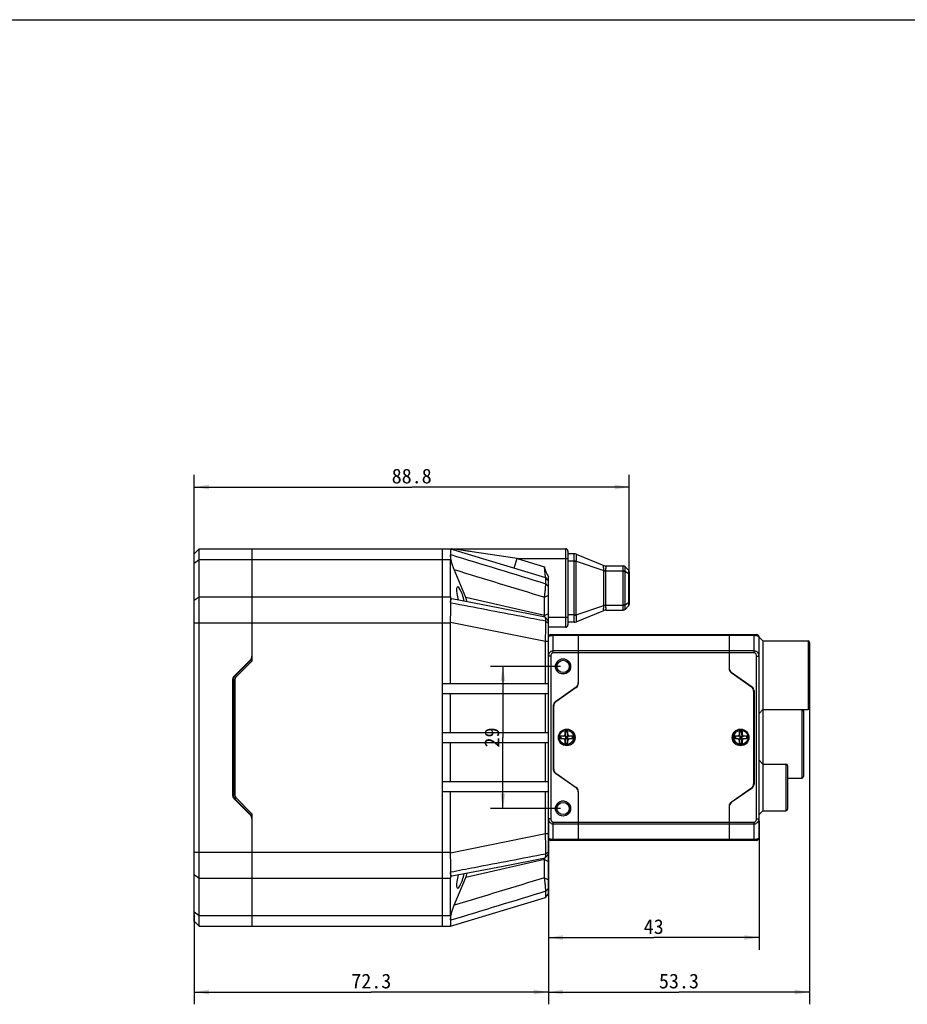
# Model space of a CAD drawing. Header units: millimetres. Extents: x 0 to 594, y 0 to 420.
# Tile 3 of 9: x 183 to 364, y 219 to 420. Entities that reach past the tile are written whole.
import ezdxf
from ezdxf.enums import TextEntityAlignment as Align

# ---------------------------------------------------------------- set-up
doc = ezdxf.new("R2010")
doc.units = ezdxf.units.MM
doc.header["$LTSCALE"] = 32.67
doc.layers.get('0').update_dxf_attribs({"linetype": 'CONTINUOUS'})
doc.layers.add('00_COMPONENTS', color=7, linetype='CONTINUOUS')
doc.layers.add('51__DRAFT_DIMS', color=7, linetype='CONTINUOUS')
doc.styles.get("Standard").update_dxf_attribs({"font": 'simfang.ttf'})
doc.dimstyles.new('DIMSTYLE_1', dxfattribs={"dimtxt": 3, "dimasz": 3, "dimexe": 2.5, "dimexo": 0.5, "dimgap": 0.75, "dimtad": 1, "dimdsep": 46, "dimtxsty": 'STANDARD', "dimblk": '_FILLED', "dimblk1": '_FILLED', "dimblk2": '_FILLED', "dimcen": 0.09, "dimclrt": 3, "dimazin": 2, "dimtp": 0.3, "dimtm": 0.3, "dimtfac": 1, "dimtofl": 0, "dimtmove": 0, "dimatfit": 3, "dimldrblk": '_FILLED', "dimfxl": 1, "dimtolj": 1, "dimarcsym": 0})
doc.dimstyles.new('DIMSTYLE_3', dxfattribs={"dimtxt": 3, "dimasz": 3, "dimexe": 2.5, "dimexo": 0.5, "dimgap": 0.75, "dimtad": 1, "dimdsep": 46, "dimtxsty": 'STANDARD', "dimblk": '_FILLED', "dimblk1": '_FILLED', "dimblk2": '_FILLED', "dimcen": 0.09, "dimclrt": 3, "dimazin": 2, "dimtp": 0.2, "dimtm": 0.2, "dimtfac": 1, "dimtofl": 0, "dimtmove": 0, "dimatfit": 3, "dimldrblk": '_FILLED', "dimfxl": 1, "dimtolj": 1, "dimarcsym": 0})

# ---------------------------------------------------------------- blocks, each defined once
blk = doc.blocks.new('_FILLED')
at = {"color": 0, "linetype": 'ByBlock'}
blk.add_solid([(0, 0), (-1, 0.167), (-1, -0.167)], dxfattribs=at)
blk = doc.blocks.new('*D2')
at = {"layer": '51__DRAFT_DIMS', "color": 4}
for p, q in [((290.5, 256.44), (290.5, 230.18)), ((333.5, 256.44), (333.5, 230.18)), ((290.5, 232.68), (312, 232.68)), ((333.5, 232.68), (312, 232.68))]:
    blk.add_line(p, q, dxfattribs=at)
at = {"layer": '51__DRAFT_DIMS', "color": 4, "xscale": 3, "yscale": 3, "zscale": 3, "rotation": 180}
blk.add_blockref('_FILLED', (290.5, 232.68), dxfattribs=at)
at = {"layer": '51__DRAFT_DIMS', "color": 4, "xscale": 3, "yscale": 3, "zscale": 3}
blk.add_blockref('_FILLED', (333.5, 232.68), dxfattribs=at)
at = {"layer": '51__DRAFT_DIMS', "color": 3}
blk.add_text('43', height=3, dxfattribs=at).set_placement((312, 233.43), align=Align.CENTER)
blk = doc.blocks.new('*D6')
at = {"layer": '51__DRAFT_DIMS', "color": 4}
for p, q in [((293, 288.03), (278.71, 288.03)), ((281.21, 288.03), (281.21, 273.53)), ((281.21, 259.03), (281.21, 273.53)), ((293, 259.03), (278.71, 259.03))]:
    blk.add_line(p, q, dxfattribs=at)
at = {"layer": '51__DRAFT_DIMS', "color": 4, "xscale": 3, "yscale": 3, "zscale": 3}
for p, rotation in [((281.21, 288.03), 90), ((281.21, 259.03), 270)]:
    blk.add_blockref('_FILLED', p, dxfattribs=dict(at, rotation=rotation))
at = {"layer": '51__DRAFT_DIMS', "color": 3}
blk.add_text('29', height=3, rotation=90, dxfattribs=at).set_placement((280.46, 273.53), align=Align.CENTER)
blk = doc.blocks.new('*D22')
at = {"layer": '51__DRAFT_DIMS', "color": 4}
for p, q in [((218.2, 309.62), (218.2, 327.12)), ((307, 307.5), (307, 327.12)), ((218.2, 324.62), (262.6, 324.62)), ((307, 324.62), (262.6, 324.62))]:
    blk.add_line(p, q, dxfattribs=at)
at = {"layer": '51__DRAFT_DIMS', "color": 4, "xscale": 3, "yscale": 3, "zscale": 3, "rotation": 180}
blk.add_blockref('_FILLED', (218.2, 324.62), dxfattribs=at)
at = {"layer": '51__DRAFT_DIMS', "color": 4, "xscale": 3, "yscale": 3, "zscale": 3}
blk.add_blockref('_FILLED', (307, 324.62), dxfattribs=at)
at = {"layer": '51__DRAFT_DIMS', "color": 3}
blk.add_text('88.8', height=3, dxfattribs=at).set_placement((262.6, 325.37), align=Align.CENTER)
blk = doc.blocks.new('*D23')
at = {"layer": '51__DRAFT_DIMS', "color": 4}
for p, q in [((290.5, 243.96), (290.5, 219.07)), ((218.2, 237.43), (218.2, 219.07)), ((218.2, 221.57), (254.35, 221.57)), ((290.5, 221.57), (254.35, 221.57))]:
    blk.add_line(p, q, dxfattribs=at)
at = {"layer": '51__DRAFT_DIMS', "color": 4, "xscale": 3, "yscale": 3, "zscale": 3, "rotation": 180}
blk.add_blockref('_FILLED', (218.2, 221.57), dxfattribs=at)
at = {"layer": '51__DRAFT_DIMS', "color": 4, "xscale": 3, "yscale": 3, "zscale": 3}
blk.add_blockref('_FILLED', (290.5, 221.57), dxfattribs=at)
at = {"layer": '51__DRAFT_DIMS', "color": 3}
blk.add_text('72.3', height=3, dxfattribs=at).set_placement((254.35, 222.32), align=Align.CENTER)
blk = doc.blocks.new('*D27')
at = {"layer": '51__DRAFT_DIMS', "color": 4}
for p, q in [((343.8, 282.75), (343.8, 219.07)), ((290.5, 253.4), (290.5, 219.07)), ((290.5, 221.57), (317.15, 221.57)), ((343.8, 221.57), (317.15, 221.57))]:
    blk.add_line(p, q, dxfattribs=at)
at = {"layer": '51__DRAFT_DIMS', "color": 4, "xscale": 3, "yscale": 3, "zscale": 3, "rotation": 180}
blk.add_blockref('_FILLED', (290.5, 221.57), dxfattribs=at)
at = {"layer": '51__DRAFT_DIMS', "color": 4, "xscale": 3, "yscale": 3, "zscale": 3}
blk.add_blockref('_FILLED', (343.8, 221.57), dxfattribs=at)
at = {"layer": '51__DRAFT_DIMS', "color": 3}
blk.add_text('53.3', height=3, dxfattribs=at).set_placement((317.15, 222.32), align=Align.CENTER)

msp = doc.modelspace()

# ---------------------------------------------------------------- linework, layer by layer
at = {"color": 7}
msp.add_line((0, 420), (594, 420), dxfattribs=at)
at = {"layer": '00_COMPONENTS', "color": 7}
for p, q in [((218.196, 311.027), (219.196, 312.027)), ((219.196, 235.027), (219.196, 312.027)), ((219.196, 312.027), (270.496, 312.027)), ((229.996, 312.027), (229.996, 289.103)), ((268.796, 312.027), (268.796, 235.027)), ((270.496, 312.027), (289.926, 306.198)), ((270.505, 312.027), (293.996, 312.027)), ((294.496, 311.527), (294.496, 296.527)), ((218.196, 236.027), (218.196, 311.027)), ((270.496, 302.224), (270.496, 309.83)), ((295.796, 311.027), (294.496, 311.027)), ((296.181, 310.95), (301.814, 308.603)), ((273.631, 302.119), (271.246, 307.782)), ((289.926, 306.204), (289.696, 308.355)), ((302.196, 308.527), (305.789, 308.527)), ((306.143, 308.38), (306.85, 307.673)), ((289.926, 306.198), (289.926, 306.204)), ((289.929, 306.196), (289.926, 306.198)), ((289.928, 306.195), (290.496, 305.432)), ((290.496, 241.622), (290.496, 306.309)), ((306.996, 307.32), (306.996, 300.734)), ((274.652, 301.049), (270.792, 301.796)), ((289.696, 302.168), (290.496, 302.597)), ((289.696, 298.399), (289.696, 302.168)), ((281.271, 299.767), (274.652, 301.049)), ((289.849, 298.106), (281.271, 299.767)), ((296.181, 297.104), (301.814, 299.451)), ((302.196, 299.527), (305.789, 299.527)), ((306.143, 299.673), (306.85, 300.38)), ((289.696, 298.399), (290.496, 298.828)), ((290.206, 297.676), (290.096, 297.812)), ((290.311, 297.547), (290.206, 297.676)), ((290.411, 297.425), (290.311, 297.547)), ((290.496, 297.32), (290.411, 297.425)), ((270.496, 284.527), (270.496, 296.92)), ((293.996, 296.027), (290.496, 296.027)), ((295.796, 297.027), (294.496, 297.027)), ((290.996, 294.527), (332.996, 294.527)), ((296.596, 294.527), (296.596, 284.547)), ((327.396, 294.527), (327.396, 287.547)), ((333.496, 253.027), (333.496, 294.027)), ((333.496, 294.027), (334.296, 293.227)), ((289.926, 284.527), (289.926, 293.152)), ((334.296, 293.227), (343.496, 293.227)), ((334.296, 293.227), (334.296, 258.577)), ((343.796, 292.927), (343.796, 279.527)), ((226.339, 286.02), (229.703, 289.384)), ((229.703, 289.234), (226.489, 286.02)), ((229.996, 289.103), (226.701, 285.808)), ((228.696, 288.227), (228.696, 288.377)), ((229.196, 288.727), (229.196, 288.877)), ((327.823, 286.828), (332.07, 283.854)), ((331.97, 283.824), (327.823, 286.728)), ((328.073, 286.653), (328.073, 286.553)), ((328.096, 286.537), (328.096, 286.637)), ((226.046, 285.313), (226.046, 261.741)), ((226.196, 285.313), (226.196, 261.741)), ((226.496, 285.313), (226.496, 261.741)), ((268.796, 284.527), (290.496, 284.527)), ((291.923, 280.854), (296.17, 283.828)), ((296.17, 283.728), (292.023, 280.824)), ((295.896, 283.537), (295.896, 283.637)), ((268.796, 282.527), (290.496, 282.527)), ((270.496, 274.527), (270.496, 282.527)), ((289.926, 274.527), (289.926, 282.527)), ((332.396, 283.005), (332.396, 264.048)), ((332.496, 283.035), (332.496, 264.018)), ((291.496, 280.035), (291.496, 267.018)), ((291.596, 267.048), (291.596, 280.005)), ((333.496, 278.427), (334.296, 279.227)), ((334.296, 279.227), (343.496, 279.227)), ((342.546, 278.927), (342.546, 265.527)), ((268.796, 274.527), (290.496, 274.527)), ((292.946, 273.777), (292.946, 273.277)), ((293.696, 273.777), (292.946, 273.777)), ((293.696, 273.277), (292.946, 273.277)), ((293.046, 273.777), (293.046, 273.277)), ((293.067, 273.777), (293.067, 273.277)), ((293.896, 274.077), (293.896, 274.727)), ((293.896, 274.727), (294.496, 274.727)), ((293.909, 273.865), (293.996, 273.777)), ((293.909, 273.189), (293.996, 273.277)), ((293.996, 274.077), (293.996, 274.727)), ((293.996, 274.706), (294.396, 274.706)), ((293.996, 273.777), (293.996, 273.277)), ((293.996, 273.777), (294.396, 273.777)), ((293.996, 273.527), (294.396, 273.527)), ((293.996, 273.277), (294.396, 273.277)), ((294.396, 274.077), (294.396, 274.727)), ((294.484, 273.865), (294.396, 273.777)), ((294.396, 273.777), (294.396, 273.277)), ((294.484, 273.189), (294.396, 273.277)), ((294.496, 274.077), (294.496, 274.727)), ((295.446, 273.777), (294.696, 273.777)), ((295.446, 273.277), (294.696, 273.277)), ((295.325, 273.777), (295.325, 273.277)), ((295.346, 273.777), (295.346, 273.277)), ((295.446, 273.777), (295.446, 273.277)), ((329.296, 273.777), (328.546, 273.777)), ((328.546, 273.777), (328.546, 273.277)), ((329.296, 273.277), (328.546, 273.277)), ((328.646, 273.777), (328.646, 273.277)), ((328.667, 273.777), (328.667, 273.277)), ((329.496, 274.727), (330.096, 274.727)), ((329.496, 274.077), (329.496, 274.727)), ((329.509, 273.865), (329.996, 273.377)), ((329.509, 273.189), (329.996, 273.677)), ((329.596, 274.077), (329.596, 274.727)), ((329.596, 274.706), (329.996, 274.706)), ((329.596, 273.777), (329.996, 273.777)), ((329.596, 273.777), (329.596, 273.277)), ((329.596, 273.527), (329.996, 273.527)), ((329.596, 273.277), (329.996, 273.277)), ((329.996, 274.077), (329.996, 274.727)), ((330.084, 273.865), (329.996, 273.777)), ((329.996, 273.777), (329.996, 273.277)), ((330.084, 273.189), (329.996, 273.277)), ((330.096, 274.077), (330.096, 274.727)), ((331.046, 273.777), (330.296, 273.777)), ((331.046, 273.277), (330.296, 273.277)), ((330.925, 273.777), (330.925, 273.277)), ((330.946, 273.777), (330.946, 273.277)), ((331.046, 273.777), (331.046, 273.277)), ((268.796, 272.527), (290.496, 272.527)), ((270.496, 264.527), (270.496, 272.527)), ((289.926, 264.527), (289.926, 272.527)), ((293.896, 272.327), (293.896, 272.977)), ((293.896, 272.327), (294.496, 272.327)), ((293.996, 272.327), (293.996, 272.977)), ((293.996, 272.348), (294.396, 272.348)), ((294.396, 272.327), (294.396, 272.977)), ((294.496, 272.327), (294.496, 272.977)), ((329.496, 272.327), (329.496, 272.977)), ((329.496, 272.327), (330.096, 272.327)), ((329.596, 272.327), (329.596, 272.977)), ((329.596, 272.348), (329.996, 272.348)), ((329.996, 272.327), (329.996, 272.977)), ((330.096, 272.327), (330.096, 272.977)), ((333.496, 268.877), (334.296, 268.077)), ((334.296, 268.077), (338.996, 268.077)), ((339.296, 267.777), (339.296, 258.877)), ((296.17, 263.225), (291.923, 266.199)), ((292.023, 266.229), (296.17, 263.325)), ((339.296, 265.227), (342.246, 265.227)), ((268.796, 264.527), (290.496, 264.527)), ((295.896, 263.417), (295.896, 263.517)), ((327.823, 260.325), (331.97, 263.229)), ((226.701, 261.246), (229.996, 257.951)), ((268.796, 262.527), (290.496, 262.527)), ((270.496, 250.133), (270.496, 262.527)), ((289.926, 253.902), (289.926, 262.527)), ((296.596, 262.506), (296.596, 252.527)), ((332.07, 263.199), (327.823, 260.225)), ((229.703, 257.67), (226.339, 261.034)), ((226.489, 261.034), (229.703, 257.82)), ((327.396, 259.506), (327.396, 252.527)), ((328.096, 260.417), (328.096, 260.517)), ((228.696, 258.677), (228.696, 258.827)), ((229.196, 258.177), (229.196, 258.327)), ((229.996, 257.951), (229.996, 235.027)), ((333.496, 257.777), (334.296, 258.577)), ((334.296, 258.577), (338.996, 258.577)), ((332.996, 252.527), (290.996, 252.527)), ((289.872, 248.964), (290.039, 249.172)), ((290.039, 249.172), (290.151, 249.311)), ((290.151, 249.311), (290.259, 249.443)), ((290.259, 249.443), (290.361, 249.569)), ((270.792, 245.258), (281.269, 247.286)), ((281.269, 247.286), (289.849, 248.948)), ((289.696, 248.655), (290.496, 248.225)), ((289.696, 244.886), (289.696, 248.655)), ((270.496, 237.224), (270.496, 244.83)), ((271.246, 239.272), (273.631, 244.934)), ((289.696, 244.886), (290.496, 244.457)), ((289.928, 240.858), (290.496, 241.622)), ((289.929, 240.858), (290.194, 241.215)), ((270.496, 235.027), (289.926, 240.856)), ((289.926, 240.856), (289.929, 240.858)), ((218.196, 236.027), (219.196, 235.027)), ((219.196, 235.027), (270.496, 235.027))]:
    msp.add_line(p, q, dxfattribs=at)
at = {"layer": '00_COMPONENTS', "color": 4}
for p, q in [((284.123, 310.027), (270.79, 312.027)), ((273.963, 311.551), (273.758, 311.582)), ((274.676, 311.444), (274.549, 311.463)), ((293.996, 312.027), (293.996, 296.027)), ((218.196, 309.123), (219.196, 309.83)), ((219.196, 309.83), (270.496, 309.83)), ((283.549, 308.111), (284.123, 310.027)), ((284.123, 310.027), (283.896, 310.061)), ((284.123, 310.027), (289.696, 308.355)), ((284.123, 310.027), (294.496, 310.027)), ((295.791, 309.527), (294.496, 309.527)), ((295.791, 309.527), (296.197, 309.609)), ((295.796, 298.583), (295.796, 309.471)), ((295.796, 309.471), (296.181, 309.471)), ((296.181, 298.583), (296.181, 309.471)), ((296.181, 309.471), (301.814, 307.586)), ((301.812, 300.527), (301.812, 307.527)), ((301.812, 307.527), (305.783, 307.527)), ((302.198, 308.526), (302.196, 308.527)), ((302.196, 300.527), (302.196, 307.527)), ((305.783, 307.527), (306.15, 307.572)), ((305.789, 300.622), (305.789, 307.432)), ((305.789, 307.432), (306.143, 307.432)), ((306.143, 300.622), (306.143, 307.432)), ((306.143, 307.432), (306.85, 307.001)), ((306.85, 307.001), (306.85, 301.053)), ((306.996, 307.001), (306.85, 307.001)), ((289.968, 304.909), (290.496, 304.292)), ((218.196, 301.516), (219.196, 302.224)), ((219.196, 302.224), (270.496, 302.224)), ((289.696, 298.399), (273.631, 302.119)), ((296.181, 298.583), (301.814, 300.468)), ((301.812, 300.527), (305.783, 300.527)), ((302.196, 299.527), (302.198, 299.527)), ((305.783, 300.527), (306.15, 300.481)), ((305.789, 300.622), (306.143, 300.622)), ((306.143, 300.622), (306.85, 301.053)), ((306.996, 301.053), (306.85, 301.053)), ((294.496, 298.027), (290.496, 298.027)), ((295.791, 298.527), (294.496, 298.527)), ((295.791, 298.527), (296.197, 298.444)), ((295.796, 298.583), (296.181, 298.583)), ((218.196, 296.92), (270.496, 296.92)), ((270.499, 297.037), (289.926, 293.152)), ((289.968, 297.252), (290.496, 296.822)), ((291.496, 290.82), (291.496, 294.527)), ((291.496, 294.38), (332.496, 294.38)), ((332.496, 290.82), (332.496, 294.527)), ((289.926, 293.152), (290.496, 293.152)), ((343.496, 293.227), (343.496, 279.227)), ((290.996, 290.113), (290.496, 290.113)), ((290.996, 290.113), (290.996, 256.941)), ((332.496, 291.173), (291.496, 291.173)), ((332.496, 290.82), (291.496, 290.82)), ((332.996, 290.113), (333.496, 290.113)), ((332.996, 256.941), (332.996, 290.113)), ((226.701, 285.808), (226.489, 286.02)), ((226.496, 285.313), (226.196, 285.313)), ((342.246, 279.227), (342.246, 265.227)), ((338.996, 268.077), (338.996, 258.577)), ((226.496, 261.741), (226.196, 261.741)), ((226.701, 261.246), (226.489, 261.034)), ((290.996, 256.941), (290.496, 256.941)), ((291.496, 256.234), (332.496, 256.234)), ((291.496, 252.527), (291.496, 256.234)), ((291.496, 255.88), (332.496, 255.88)), ((332.496, 252.527), (332.496, 256.234)), ((332.996, 256.941), (333.496, 256.941)), ((270.499, 250.016), (289.926, 253.902)), ((289.926, 253.902), (290.496, 253.902)), ((332.496, 252.673), (291.496, 252.673)), ((218.196, 250.133), (270.496, 250.133)), ((289.968, 249.802), (290.496, 250.232)), ((289.696, 248.655), (273.631, 244.934)), ((218.196, 245.537), (219.196, 244.83)), ((219.196, 244.83), (270.496, 244.83)), ((289.968, 242.144), (290.496, 242.762)), ((218.196, 237.931), (219.196, 237.224)), ((219.196, 237.224), (270.496, 237.224))]:
    msp.add_line(p, q, dxfattribs=at)
for points in [[(273.662, 311.596), (273.569, 311.61), (273.479, 311.623)], [(274.302, 311.5), (274.185, 311.518), (274.072, 311.535)]]:
    msp.add_lwpolyline(points, dxfattribs=at)
at = {"layer": '00_COMPONENTS', "color": 7}
for points in [[(290.259, 305.751), (289.99, 306.113), (289.929, 306.196)], [(290.096, 297.812), (289.922, 298.027), (289.872, 298.09)], [(290.361, 249.569), (290.459, 249.688), (290.496, 249.733)], [(290.194, 241.215), (290.446, 241.554), (290.496, 241.622)]]:
    msp.add_lwpolyline(points, dxfattribs=at)
for centre, radius in [((293.496, 288.027), 1.55), ((293.496, 288.027), 1.25), ((294.246, 273.527), 1.7), ((294.146, 273.527), 1.5), ((294.246, 273.527), 1.5), ((329.746, 273.527), 1.7), ((329.746, 273.527), 1.5), ((329.846, 273.527), 1.5), ((293.496, 259.027), 1.55), ((293.496, 259.027), 1.25)]:
    msp.add_circle(centre, radius, dxfattribs=at)
for centre, radius, start, end in [((293.996, 311.527), 0.5, 0, 90), ((295.796, 310.027), 1, 67.38014, 90), ((302.196, 309.527), 1, 247.38014, 270), ((305.789, 308.027), 0.5, 45, 90), ((306.496, 307.32), 0.5, 0, 45), ((269.924, 300.943), 0.643, 1.85396, 13.72696), ((302.196, 298.527), 1, 90, 112.61986), ((305.789, 300.027), 0.5, 270, 315), ((306.496, 300.734), 0.5, 315, 360), ((271.814, 295.627), 18.096, 7.94305, 8.8112), ((293.996, 296.527), 0.5, 270, 360), ((295.796, 298.027), 1, 270, 292.61986), ((290.996, 294.027), 0.5, 90, 180), ((332.996, 294.027), 0.5, 0, 90), ((343.496, 292.927), 0.3, 0, 90), ((228.996, 290.091), 1, 315, 360), ((228.996, 289.941), 1, 315, 360), ((328.396, 287.647), 1, 180, 235), ((328.396, 287.547), 1, 180, 235), ((227.046, 285.313), 1, 135, 180), ((227.196, 285.313), 1, 135, 180), ((227.196, 285.313), 0.7, 135, 180), ((327.448, 286.852), 0.2, 10.57442, 61.92286), ((295.596, 284.647), 1, 305, 360), ((295.596, 284.547), 1, 305, 360), ((331.396, 283.005), 1, 0, 55), ((331.496, 283.035), 1, 0, 55), ((292.496, 280.035), 1, 125, 180), ((292.596, 280.005), 1, 125, 180), ((343.496, 279.527), 0.3, 270, 360), ((342.246, 278.927), 0.3, 0, 90), ((293.596, 274.077), 0.3, 270, 360), ((293.596, 272.977), 0.3, 0, 90), ((293.696, 274.077), 0.3, 270, 360), ((293.696, 272.977), 0.3, 0, 90), ((294.696, 274.077), 0.3, 180, 270), ((294.696, 272.977), 0.3, 90, 180), ((294.796, 274.077), 0.3, 180, 270), ((294.796, 272.977), 0.3, 90, 180), ((329.196, 274.077), 0.3, 270, 360), ((329.196, 272.977), 0.3, 0, 90), ((329.296, 274.077), 0.3, 270, 360), ((329.296, 272.977), 0.3, 0, 90), ((330.296, 274.077), 0.3, 180, 270), ((330.296, 272.977), 0.3, 90, 180), ((330.396, 274.077), 0.3, 180, 270), ((330.396, 272.977), 0.3, 90, 180), ((338.996, 267.777), 0.3, 0, 90), ((292.496, 267.018), 1, 180, 235), ((292.596, 267.048), 1, 180, 235), ((342.246, 265.527), 0.3, 270, 360), ((295.596, 262.506), 1, 0, 55), ((295.596, 262.406), 1, 0, 55), ((331.396, 264.048), 1, 305, 360), ((331.496, 264.018), 1, 305, 360), ((227.046, 261.741), 1, 180, 225), ((227.196, 261.741), 1, 180, 225), ((227.196, 261.741), 0.7, 180, 225), ((328.396, 259.506), 1, 125, 180), ((328.396, 259.406), 1, 125, 180), ((228.996, 257.113), 1, 0, 45), ((228.996, 256.963), 1, 0, 45), ((338.996, 258.877), 0.3, 270, 360), ((290.996, 253.027), 0.5, 180, 270), ((332.996, 253.027), 0.5, 270, 360), ((272.578, 251.314), 17.323, 351.16944, 352.0763), ((269.924, 246.111), 0.643, 346.27304, 358.14604)]:
    msp.add_arc(centre, radius, start, end, dxfattribs=at)
at = {"layer": '00_COMPONENTS', "color": 4}
for centre, radius, start, end in [((295.79, 310.063), 0.964, 65.00355, 89.98348), ((294.851, 309.699), 1.349, 350.25751, 356.18761), ((302.647, 307.527), 0.835, 175.96182, 179.9973), ((302.196, 309.521), 0.995, 247.3816, 270.12233), ((304.477, 339.899), 32.422, 265.28917, 265.97084), ((302.407, 307.527), 0.211, 171.95277, 179.9755), ((305.783, 308.032), 0.494, 42.12063, 89.9517), ((304.822, 307.565), 1.327, 354.22784, 0.32169), ((302.647, 300.527), 0.835, 180.0027, 184.03818), ((304.476, 268.157), 32.42, 94.02914, 94.71085), ((302.196, 298.533), 0.995, 89.87767, 112.6184), ((302.407, 300.527), 0.211, 180.0245, 188.04723), ((305.783, 300.021), 0.494, 270.0483, 317.87937), ((304.822, 300.489), 1.327, 359.67831, 5.77216), ((294.851, 298.355), 1.349, 3.81237, 9.7425), ((295.79, 297.991), 0.964, 270.01652, 294.99644), ((293.496, 288.027), 1.5, 255, 195), ((293.496, 259.027), 1.5, 255, 195)]:
    msp.add_arc(centre, radius, start, end, dxfattribs=at)
at = {"layer": '00_COMPONENTS', "color": 7}
for centre, major_axis, ratio, start_param, end_param in [((273.226, 304.527), (-2.053, 7.484), 0.2403928, 0.5245626, 0.7195444), ((272.555, 302.027), (-0.616, 2.245), 0.2403928, -1.9596093, 1.7231284), ((273.226, 296.92), (-2.053, 7.484), 0.2403928, 0.7195444, 0.9145263), ((273.5, 301.344), (-0.505, 1.644), 0.2249821, -1.7366317, -1.1502318), ((295.496, 296.92), (25, 0), 0.3, 3.1259597, 3.1415927), ((295.496, 250.133), (25, 0), 0.3, -3.1415927, -3.1259597), ((273.226, 250.133), (2.053, 7.484), 0.2403928, -4.056119, -3.8611371), ((272.555, 245.027), (0.616, 2.245), 0.2403928, 1.4184643, 5.101202), ((273.5, 245.709), (0.505, 1.644), 0.2249821, -1.9913608, -1.404961), ((273.226, 242.527), (2.053, 7.484), 0.2403928, -3.8611371, -3.6661552)]:
    msp.add_ellipse(centre, major_axis=major_axis, ratio=ratio, start_param=start_param, end_param=end_param, dxfattribs=at)
for points, knots in [([(270.566, 310.843), (270.574, 311.009), (270.583, 311.242), (270.582, 311.53), (270.577, 311.676), (270.57, 311.776), (270.563, 311.838), (270.556, 311.891), (270.547, 311.935), (270.537, 311.971), (270.526, 311.998), (270.515, 312.017), (270.504, 312.024), (270.499, 312.026)], [0, 0, 0, 0, 0.4151539, 0.5822731, 0.7214526, 0.7804215, 0.8322651, 0.8769838, 0.9146184, 0.9452789, 0.9692102, 0.9869771, 1, 1, 1, 1]), ([(271.246, 307.782), (271.198, 307.897), (271.103, 308.137), (270.971, 308.509), (270.848, 308.901), (270.738, 309.303), (270.647, 309.706), (270.589, 310.036), (270.559, 310.287), (270.545, 310.458), (270.541, 310.614), (270.544, 310.712), (270.548, 310.757)], [0, 0, 0, 0, 0.1221859, 0.2512236, 0.3853065, 0.5220359, 0.6579286, 0.7878088, 0.8483272, 0.9045281, 0.9553805, 1, 1, 1, 1]), ([(270.548, 310.757), (270.551, 310.764), (270.56, 310.792), (270.565, 310.822), (270.566, 310.843)], [0, 0, 0, 0, 0.2577115, 1, 1, 1, 1]), ([(289.696, 308.355), (289.716, 308.172), (289.777, 307.901), (289.896, 307.552), (290.034, 307.211), (290.232, 306.794), (290.407, 306.47), (290.496, 306.309)], [0, 0, 0, 0, 0.2497615, 0.3747994, 0.4998439, 0.7499101, 1, 1, 1, 1]), ([(289.968, 304.909), (289.968, 305.004), (289.968, 305.181), (289.966, 305.43), (289.963, 305.646), (289.96, 305.804), (289.956, 305.912), (289.953, 305.981), (289.95, 306.039), (289.947, 306.089), (289.943, 306.129), (289.939, 306.16), (289.935, 306.18), (289.932, 306.19), (289.93, 306.194), (289.929, 306.196)], [0, 0, 0, 0, 0.2190565, 0.4128077, 0.5803599, 0.7209048, 0.7808125, 0.8336939, 0.8794682, 0.9180633, 0.9494173, 0.9734877, 0.9902804, 0.9959932, 1, 1, 1, 1]), ([(289.696, 302.168), (289.715, 302.284), (289.751, 302.526), (289.817, 303.026), (289.874, 303.531), (289.919, 304.024), (289.945, 304.357), (289.961, 304.649), (289.967, 304.828), (289.968, 304.909)], [0, 0, 0, 0, 0.1284404, 0.2662539, 0.5483373, 0.6820559, 0.8045164, 0.9116466, 1, 1, 1, 1]), ([(270.548, 301.096), (270.544, 301.155), (270.54, 301.265), (270.546, 301.419), (270.562, 301.547), (270.586, 301.637), (270.612, 301.694), (270.637, 301.736), (270.668, 301.77), (270.705, 301.79), (270.742, 301.801), (270.773, 301.8), (270.792, 301.796)], [0, 0, 0, 0, 0.2141886, 0.3997732, 0.555008, 0.6805511, 0.733188, 0.7798953, 0.859124, 0.8944907, 0.9288796, 1, 1, 1, 1]), ([(270.499, 297.037), (270.535, 297.719), (270.575, 298.724), (270.586, 300.033), (270.576, 300.66), (270.566, 300.964)], [0, 0, 0, 0, 0.5209726, 0.76812, 1, 1, 1, 1]), ([(289.872, 298.09), (289.87, 298.092), (289.864, 298.099), (289.855, 298.105), (289.849, 298.106)], [0, 0, 0, 0, 0.2924174, 1, 1, 1, 1]), ([(289.968, 297.252), (289.967, 297.356), (289.964, 297.505), (289.953, 297.692), (289.942, 297.809), (289.929, 297.908), (289.913, 297.987), (289.898, 298.04), (289.883, 298.072), (289.876, 298.085), (289.872, 298.09)], [0, 0, 0, 0, 0.3676883, 0.5254503, 0.6636678, 0.7809787, 0.8763185, 0.9491145, 0.9771812, 1, 1, 1, 1]), ([(289.926, 293.152), (289.94, 293.874), (289.96, 295.24), (289.968, 296.607), (289.968, 297.252)], [0, 0, 0, 0, 0.528159, 1, 1, 1, 1]), ([(289.968, 249.802), (289.968, 250.447), (289.96, 251.813), (289.94, 253.18), (289.926, 253.902)], [0, 0, 0, 0, 0.4718503, 1, 1, 1, 1]), ([(270.566, 246.09), (270.576, 246.393), (270.586, 247.021), (270.575, 248.33), (270.535, 249.335), (270.499, 250.016)], [0, 0, 0, 0, 0.23188, 0.4790274, 1, 1, 1, 1]), ([(289.872, 248.964), (289.876, 248.969), (289.883, 248.981), (289.898, 249.013), (289.913, 249.067), (289.929, 249.146), (289.942, 249.245), (289.953, 249.361), (289.964, 249.549), (289.967, 249.698), (289.968, 249.802)], [0, 0, 0, 0, 0.022819, 0.0508862, 0.1236833, 0.2190247, 0.3363375, 0.4745572, 0.6323233, 1, 1, 1, 1]), ([(289.849, 248.948), (289.851, 248.948), (289.86, 248.951), (289.867, 248.958), (289.872, 248.964)], [0, 0, 0, 0, 0.2189941, 1, 1, 1, 1]), ([(270.792, 245.258), (270.773, 245.254), (270.742, 245.253), (270.705, 245.264), (270.668, 245.284), (270.637, 245.317), (270.612, 245.36), (270.586, 245.417), (270.562, 245.506), (270.546, 245.635), (270.54, 245.788), (270.544, 245.899), (270.548, 245.958)], [0, 0, 0, 0, 0.0711204, 0.1055093, 0.140876, 0.2201047, 0.266812, 0.3194489, 0.444992, 0.6002268, 0.7858114, 1, 1, 1, 1]), ([(289.968, 242.144), (289.967, 242.225), (289.961, 242.405), (289.945, 242.697), (289.919, 243.03), (289.874, 243.522), (289.817, 244.028), (289.751, 244.528), (289.715, 244.77), (289.696, 244.886)], [0, 0, 0, 0, 0.0883614, 0.1954961, 0.3179621, 0.4516862, 0.7337787, 0.8715948, 1, 1, 1, 1]), ([(289.932, 240.863), (289.934, 240.869), (289.937, 240.882), (289.941, 240.908), (289.945, 240.942), (289.948, 240.985), (289.951, 241.036), (289.956, 241.122), (289.96, 241.25), (289.964, 241.429), (289.966, 241.64), (289.968, 241.882), (289.968, 242.053), (289.968, 242.144)], [0, 0, 0, 0, 0.0131718, 0.0331031, 0.0598428, 0.0933692, 0.1336356, 0.1805814, 0.2942323, 0.4337106, 0.5983373, 0.7873698, 1, 1, 1, 1]), ([(270.548, 236.297), (270.544, 236.342), (270.541, 236.44), (270.545, 236.596), (270.559, 236.767), (270.589, 237.018), (270.647, 237.348), (270.738, 237.75), (270.848, 238.153), (270.971, 238.544), (271.103, 238.917), (271.198, 239.156), (271.246, 239.272)], [0, 0, 0, 0, 0.0446195, 0.0954719, 0.1516728, 0.2121912, 0.3420714, 0.4779641, 0.6146935, 0.7487764, 0.8778141, 1, 1, 1, 1]), ([(289.929, 240.858), (289.929, 240.858), (289.93, 240.86), (289.931, 240.862), (289.932, 240.863)], [0, 0, 0, 0, 0.2080298, 1, 1, 1, 1]), ([(270.499, 235.028), (270.504, 235.029), (270.515, 235.037), (270.526, 235.056), (270.537, 235.083), (270.547, 235.118), (270.556, 235.163), (270.563, 235.216), (270.57, 235.278), (270.577, 235.377), (270.582, 235.523), (270.583, 235.812), (270.574, 236.044), (270.566, 236.21)], [0, 0, 0, 0, 0.0130229, 0.0307898, 0.0547212, 0.0853816, 0.1230162, 0.1677349, 0.2195785, 0.2785474, 0.4177269, 0.5848461, 1, 1, 1, 1]), ([(270.566, 236.21), (270.566, 236.217), (270.563, 236.247), (270.556, 236.276), (270.548, 236.297)], [0, 0, 0, 0, 0.2437942, 1, 1, 1, 1])]:
    msp.add_open_spline(points, degree=3, knots=knots, dxfattribs=at)
at = {"layer": '00_COMPONENTS', "color": 4}
for points in [[(270.566, 310.843), (277.034, 308.866), (283.501, 306.888), (289.968, 304.909)], [(295.796, 309.471), (295.796, 309.489), (295.794, 309.508), (295.791, 309.527)], [(271.246, 307.782), (277.396, 305.911), (283.546, 304.039), (289.696, 302.168)], [(305.789, 307.432), (305.789, 307.463), (305.787, 307.495), (305.783, 307.527)], [(305.783, 300.527), (305.787, 300.558), (305.789, 300.59), (305.789, 300.622)], [(295.791, 298.527), (295.794, 298.545), (295.796, 298.564), (295.796, 298.583)], [(289.696, 244.886), (283.546, 243.014), (277.396, 241.143), (271.246, 239.272)], [(289.968, 242.144), (283.501, 240.165), (277.034, 238.187), (270.566, 236.21)]]:
    msp.add_open_spline(points, degree=3, dxfattribs=at)
for points, knots in [([(295.791, 309.527), (295.784, 309.624), (295.775, 309.815), (295.767, 310.093), (295.763, 310.349), (295.762, 310.574), (295.763, 310.737), (295.765, 310.846), (295.767, 310.901), (295.769, 310.938), (295.771, 310.961), (295.773, 310.981), (295.775, 310.997), (295.778, 311.01), (295.781, 311.019), (295.785, 311.025), (295.789, 311.027), (295.791, 311.027)], [0, 0, 0, 0, 0.1943407, 0.3812187, 0.5534507, 0.7044061, 0.8282828, 0.8785387, 0.9203465, 0.9379618, 0.9533352, 0.9664424, 0.9772729, 0.9858481, 0.9922456, 0.9967097, 1, 1, 1, 1]), ([(296.197, 310.937), (296.197, 310.938), (296.193, 310.944), (296.186, 310.948), (296.181, 310.95)], [0, 0, 0, 0, 0.2259651, 1, 1, 1, 1]), ([(296.197, 309.609), (296.203, 309.691), (296.216, 309.852), (296.233, 310.084), (296.245, 310.298), (296.25, 310.489), (296.247, 310.631), (296.24, 310.729), (296.234, 310.789), (296.226, 310.84), (296.217, 310.882), (296.208, 310.913), (296.201, 310.93), (296.197, 310.937)], [0, 0, 0, 0, 0.1852086, 0.3612273, 0.5234094, 0.6676108, 0.7902049, 0.8424211, 0.8881226, 0.9270033, 0.9587908, 0.9832044, 1, 1, 1, 1]), ([(301.814, 307.586), (301.807, 307.653), (301.797, 307.785), (301.789, 307.949), (301.786, 308.075), (301.784, 308.163), (301.782, 308.245), (301.782, 308.32), (301.782, 308.388), (301.783, 308.447), (301.785, 308.497), (301.788, 308.538), (301.792, 308.568), (301.796, 308.588), (301.801, 308.598), (301.804, 308.602), (301.809, 308.604), (301.812, 308.604), (301.814, 308.603)], [0, 0, 0, 0, 0.1965974, 0.3871073, 0.477495, 0.5632174, 0.6432433, 0.7166038, 0.7824271, 0.8399708, 0.8886482, 0.9280482, 0.9579727, 0.9785504, 0.9856014, 0.9909001, 0.9952679, 1, 1, 1, 1]), ([(302.198, 307.556), (302.207, 307.618), (302.225, 307.74), (302.248, 307.917), (302.264, 308.081), (302.269, 308.206), (302.267, 308.296), (302.264, 308.352), (302.257, 308.402), (302.249, 308.443), (302.239, 308.477), (302.227, 308.502), (302.214, 308.519), (302.203, 308.525), (302.198, 308.526)], [0, 0, 0, 0, 0.1896336, 0.3715968, 0.5393285, 0.6866424, 0.7509848, 0.8084097, 0.858546, 0.9011679, 0.9362211, 0.9638762, 0.9846856, 1, 1, 1, 1]), ([(305.783, 307.527), (305.779, 307.592), (305.773, 307.719), (305.768, 307.904), (305.765, 308.075), (305.765, 308.225), (305.765, 308.334), (305.766, 308.406), (305.768, 308.448), (305.77, 308.477), (305.772, 308.496), (305.773, 308.507), (305.775, 308.515), (305.777, 308.522), (305.781, 308.527), (305.783, 308.527)], [0, 0, 0, 0, 0.1944618, 0.3814491, 0.5537831, 0.7048297, 0.8287814, 0.8790688, 0.9209051, 0.9539159, 0.9670307, 0.9778654, 0.9864355, 0.9928051, 1, 1, 1, 1]), ([(306.15, 308.364), (306.15, 308.367), (306.149, 308.373), (306.145, 308.378), (306.143, 308.38)], [0, 0, 0, 0, 0.4864275, 1, 1, 1, 1]), ([(306.15, 307.572), (306.149, 307.668), (306.152, 307.806), (306.155, 307.982), (306.157, 308.095), (306.156, 308.191), (306.154, 308.26), (306.152, 308.305), (306.151, 308.33), (306.15, 308.349), (306.149, 308.36), (306.15, 308.364)], [0, 0, 0, 0, 0.3607806, 0.5226805, 0.6668745, 0.7898432, 0.8883674, 0.9275117, 0.9594161, 0.9836979, 1, 1, 1, 1]), ([(306.85, 307.673), (306.853, 307.67), (306.86, 307.661), (306.867, 307.644), (306.873, 307.623), (306.881, 307.585), (306.887, 307.527), (306.889, 307.445), (306.886, 307.348), (306.876, 307.198), (306.862, 307.081), (306.85, 307.001)], [0, 0, 0, 0, 0.0213242, 0.0479426, 0.0805744, 0.1195305, 0.2165601, 0.3380372, 0.4812413, 0.6423408, 1, 1, 1, 1]), ([(289.968, 297.252), (288.351, 297.561), (281.884, 298.799), (275.417, 300.036), (270.566, 300.964)], [0, 0, 0, 0, 0.2499938, 1, 1, 1, 1]), ([(301.814, 299.451), (301.812, 299.45), (301.809, 299.449), (301.804, 299.451), (301.801, 299.456), (301.796, 299.466), (301.792, 299.486), (301.788, 299.516), (301.785, 299.557), (301.783, 299.607), (301.782, 299.666), (301.782, 299.733), (301.782, 299.809), (301.784, 299.891), (301.786, 299.979), (301.789, 300.104), (301.797, 300.268), (301.807, 300.401), (301.814, 300.468)], [0, 0, 0, 0, 0.0047327, 0.0091004, 0.0143986, 0.0214487, 0.0420246, 0.0719463, 0.1113441, 0.1600195, 0.2175613, 0.2833824, 0.3567415, 0.436767, 0.5224891, 0.6128775, 0.8033933, 1, 1, 1, 1]), ([(302.198, 299.527), (302.203, 299.528), (302.214, 299.535), (302.227, 299.552), (302.239, 299.577), (302.249, 299.61), (302.257, 299.652), (302.264, 299.701), (302.267, 299.758), (302.269, 299.847), (302.264, 299.973), (302.248, 300.137), (302.225, 300.314), (302.207, 300.435), (302.198, 300.497)], [0, 0, 0, 0, 0.0153145, 0.0361219, 0.0637753, 0.0988267, 0.1414469, 0.1915818, 0.2490053, 0.3133462, 0.4606588, 0.628391, 0.8103587, 1, 1, 1, 1]), ([(305.776, 299.536), (305.774, 299.541), (305.772, 299.554), (305.77, 299.578), (305.768, 299.609), (305.766, 299.648), (305.766, 299.694), (305.765, 299.768), (305.765, 299.875), (305.766, 300.019), (305.769, 300.179), (305.774, 300.35), (305.779, 300.467), (305.783, 300.527)], [0, 0, 0, 0, 0.0163755, 0.0404598, 0.0722049, 0.111407, 0.1577693, 0.2109256, 0.3358668, 0.4822128, 0.645248, 0.8197151, 1, 1, 1, 1]), ([(305.783, 299.527), (305.782, 299.527), (305.78, 299.527), (305.778, 299.531), (305.777, 299.534), (305.776, 299.536)], [0, 0, 0, 0, 0.1735755, 0.5059455, 1, 1, 1, 1]), ([(306.143, 299.673), (306.145, 299.675), (306.149, 299.681), (306.15, 299.687), (306.15, 299.69)], [0, 0, 0, 0, 0.5135725, 1, 1, 1, 1]), ([(306.15, 299.69), (306.149, 299.694), (306.15, 299.705), (306.151, 299.724), (306.152, 299.749), (306.154, 299.794), (306.156, 299.862), (306.157, 299.959), (306.155, 300.072), (306.152, 300.248), (306.149, 300.386), (306.15, 300.481)], [0, 0, 0, 0, 0.0163005, 0.0405809, 0.0724821, 0.111624, 0.2101459, 0.3331125, 0.4773046, 0.6392026, 1, 1, 1, 1]), ([(306.85, 301.053), (306.862, 300.972), (306.876, 300.855), (306.886, 300.705), (306.889, 300.609), (306.887, 300.527), (306.881, 300.469), (306.873, 300.431), (306.867, 300.41), (306.86, 300.393), (306.853, 300.384), (306.85, 300.38)], [0, 0, 0, 0, 0.3576408, 0.5187361, 0.661942, 0.7834242, 0.8804605, 0.9194194, 0.9520545, 0.9786749, 1, 1, 1, 1]), ([(295.783, 297.032), (295.782, 297.034), (295.779, 297.04), (295.775, 297.056), (295.771, 297.084), (295.768, 297.127), (295.765, 297.183), (295.764, 297.249), (295.763, 297.327), (295.762, 297.416), (295.762, 297.552), (295.764, 297.741), (295.768, 297.988), (295.775, 298.253), (295.784, 298.434), (295.791, 298.527)], [0, 0, 0, 0, 0.0053982, 0.0127086, 0.0334102, 0.0623237, 0.0992984, 0.1440487, 0.1962004, 0.2553078, 0.3208616, 0.4689887, 0.6354613, 0.8145268, 1, 1, 1, 1]), ([(296.197, 297.117), (296.201, 297.124), (296.208, 297.141), (296.217, 297.172), (296.226, 297.213), (296.234, 297.265), (296.24, 297.325), (296.247, 297.423), (296.25, 297.565), (296.245, 297.756), (296.233, 297.97), (296.216, 298.202), (296.203, 298.362), (296.197, 298.444)], [0, 0, 0, 0, 0.0167939, 0.041208, 0.0729927, 0.1118724, 0.1575734, 0.2097888, 0.3323817, 0.476582, 0.6387625, 0.8147836, 1, 1, 1, 1]), ([(295.791, 297.027), (295.789, 297.027), (295.786, 297.028), (295.784, 297.03), (295.783, 297.032)], [0, 0, 0, 0, 0.4447453, 1, 1, 1, 1]), ([(296.181, 297.104), (296.183, 297.105), (296.189, 297.108), (296.195, 297.113), (296.197, 297.117)], [0, 0, 0, 0, 0.2846637, 1, 1, 1, 1]), ([(290.496, 294.027), (290.496, 294.038), (290.499, 294.061), (290.513, 294.094), (290.535, 294.127), (290.579, 294.171), (290.657, 294.223), (290.777, 294.276), (290.926, 294.32), (291.1, 294.354), (291.293, 294.376), (291.428, 294.38), (291.496, 294.38)], [0, 0, 0, 0, 0.0294932, 0.060753, 0.0952406, 0.1340504, 0.2271354, 0.3431019, 0.4819394, 0.6412828, 0.8163391, 1, 1, 1, 1]), ([(332.496, 294.38), (332.565, 294.38), (332.7, 294.376), (332.893, 294.354), (333.067, 294.32), (333.216, 294.276), (333.335, 294.223), (333.414, 294.171), (333.457, 294.127), (333.48, 294.094), (333.493, 294.061), (333.496, 294.038), (333.496, 294.027)], [0, 0, 0, 0, 0.1836552, 0.3587115, 0.5180569, 0.6568966, 0.7728648, 0.8659502, 0.90476, 0.9392476, 0.9705069, 1, 1, 1, 1]), ([(291.496, 291.173), (291.427, 291.173), (291.289, 291.158), (291.092, 291.091), (290.915, 290.985), (290.765, 290.846), (290.646, 290.683), (290.56, 290.502), (290.508, 290.31), (290.496, 290.178), (290.496, 290.113)], [0, 0, 0, 0, 0.1283914, 0.2561522, 0.3828263, 0.5082218, 0.6323847, 0.7555245, 0.8779449, 1, 1, 1, 1]), ([(291.496, 290.82), (291.457, 290.82), (291.377, 290.806), (291.27, 290.75), (291.182, 290.668), (291.089, 290.539), (291.015, 290.351), (290.996, 290.192), (290.996, 290.113)], [0, 0, 0, 0, 0.124848, 0.2498258, 0.3749312, 0.5001176, 0.7499339, 1, 1, 1, 1]), ([(333.496, 290.113), (333.496, 290.178), (333.485, 290.31), (333.433, 290.502), (333.347, 290.683), (333.227, 290.846), (333.077, 290.985), (332.901, 291.091), (332.704, 291.158), (332.566, 291.173), (332.496, 291.173)], [0, 0, 0, 0, 0.1220564, 0.2444764, 0.3676152, 0.4917766, 0.6171704, 0.7438434, 0.8716044, 1, 1, 1, 1]), ([(332.996, 290.113), (332.996, 290.192), (332.978, 290.351), (332.904, 290.539), (332.811, 290.668), (332.722, 290.75), (332.616, 290.806), (332.536, 290.82), (332.496, 290.82)], [0, 0, 0, 0, 0.2500663, 0.4998805, 0.6250649, 0.7501688, 0.8751463, 1, 1, 1, 1]), ([(290.496, 256.941), (290.496, 256.875), (290.508, 256.743), (290.56, 256.551), (290.646, 256.37), (290.765, 256.207), (290.915, 256.069), (291.092, 255.963), (291.289, 255.896), (291.427, 255.88), (291.496, 255.88)], [0, 0, 0, 0, 0.1220563, 0.2444764, 0.3676153, 0.4917767, 0.6171706, 0.7438437, 0.8716047, 1, 1, 1, 1]), ([(290.996, 256.941), (290.996, 256.862), (291.015, 256.702), (291.089, 256.515), (291.182, 256.385), (291.27, 256.304), (291.377, 256.248), (291.457, 256.234), (291.496, 256.234)], [0, 0, 0, 0, 0.2500664, 0.4998807, 0.6250652, 0.7501692, 0.8751467, 1, 1, 1, 1]), ([(332.496, 256.234), (332.536, 256.234), (332.616, 256.248), (332.722, 256.304), (332.811, 256.385), (332.904, 256.515), (332.978, 256.702), (332.996, 256.862), (332.996, 256.941)], [0, 0, 0, 0, 0.1248478, 0.2498256, 0.3749312, 0.5001176, 0.7499338, 1, 1, 1, 1]), ([(332.496, 255.88), (332.566, 255.88), (332.704, 255.896), (332.901, 255.963), (333.077, 256.069), (333.227, 256.207), (333.347, 256.37), (333.433, 256.551), (333.485, 256.743), (333.496, 256.875), (333.496, 256.941)], [0, 0, 0, 0, 0.1283912, 0.2561521, 0.3828263, 0.5082218, 0.6323848, 0.7555245, 0.8779448, 1, 1, 1, 1]), ([(291.496, 252.673), (291.428, 252.673), (291.293, 252.678), (291.1, 252.7), (290.926, 252.734), (290.777, 252.778), (290.657, 252.831), (290.579, 252.882), (290.535, 252.927), (290.513, 252.96), (290.499, 252.993), (290.496, 253.016), (290.496, 253.027)], [0, 0, 0, 0, 0.1836555, 0.3587117, 0.5180569, 0.6568966, 0.7728647, 0.8659503, 0.9047601, 0.9392477, 0.9705069, 1, 1, 1, 1]), ([(333.496, 253.027), (333.496, 253.016), (333.493, 252.993), (333.48, 252.96), (333.457, 252.927), (333.414, 252.882), (333.335, 252.831), (333.216, 252.778), (333.067, 252.734), (332.893, 252.7), (332.7, 252.678), (332.565, 252.673), (332.496, 252.673)], [0, 0, 0, 0, 0.0294932, 0.060753, 0.0952406, 0.1340503, 0.2271353, 0.3431017, 0.4819391, 0.6412824, 0.8163387, 1, 1, 1, 1]), ([(270.566, 246.09), (272.183, 246.399), (278.65, 247.636), (285.117, 248.874), (289.968, 249.802)], [0, 0, 0, 0, 0.2500062, 1, 1, 1, 1])]:
    msp.add_open_spline(points, degree=3, knots=knots, dxfattribs=at)

# ---------------------------------------------------------------- dimensions: what is measured, and where the dimension line sits
at = {"layer": '51__DRAFT_DIMS', "color": 4}
for base, p1, p2, picture, middle in [((306.996, 324.623), (218.196, 309.123), (306.996, 307.001), '*D22', (262.529, 324.623)), ((343.796, 221.572), (290.496, 253.902), (343.796, 283.249), '*D27', (317.102, 221.572)), ((333.496, 232.683), (290.496, 256.941), (333.496, 256.941), '*D2', (311.906, 232.683))]:
    dim = msp.add_linear_dim(base=base, p1=p1, p2=p2, dimstyle='DIMSTYLE_1', dxfattribs=at)
    dim.commit()
    dim.dimension.update_dxf_attribs({"geometry": picture, "text_midpoint": middle, "dimtype": 160})
for base, p1, p2, angle, dimstyle, picture, middle in [((281.214, 259.027), (293.496, 288.027), (293.496, 259.027), 270, 'DIMSTYLE_3', '*D6', (281.214, 273.489)), ((218.196, 221.572), (290.496, 244.457), (218.196, 237.931), 180, 'DIMSTYLE_1', '*D23', (254.308, 221.572))]:
    dim = msp.add_linear_dim(base=base, p1=p1, p2=p2, angle=angle, dimstyle=dimstyle, dxfattribs=at)
    dim.commit()
    dim.dimension.update_dxf_attribs({"geometry": picture, "text_midpoint": middle, "dimtype": 160})

doc.saveas('drawing.dxf')
